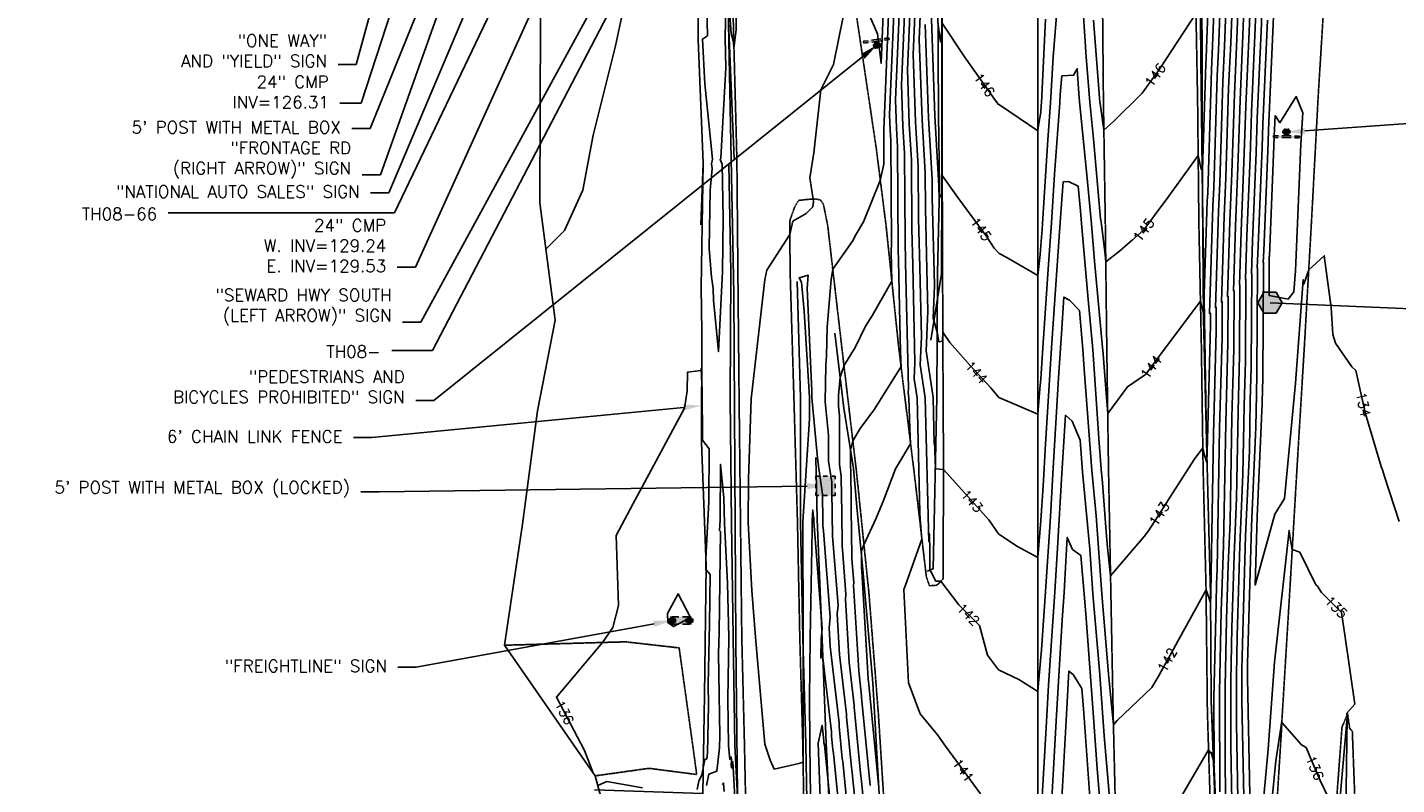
# Model space of a CAD drawing. Header units: feet. Extents: x 351431 to 355879, y 310968 to 329728.
# Tile 112 of 254: x 352992 to 353553, y 320801 to 321111. Entities that reach past the tile are written whole.
import ezdxf

# ---------------------------------------------------------------- set-up
doc = ezdxf.new("R2010")
doc.units = ezdxf.units.FT
doc.header["$MEASUREMENT"] = 0
doc.linetypes.add('D25', pattern=[0.375, 0.25, -0.125])
for name, color, linetype in [('ELIF', 153, 'LINKFENCE'), ('ELIG', 41, 'Continuous'), ('ELTCH-EG1', 253, 'Continuous'), ('ELTCN-EG1', 251, 'Continuous'), ('ELTNB-EG1', 55, 'Continuous'), ('ELTT', 3, 'Continuous'), ('ELUTU', 153, 'UT'), ('ELYSP', 1, 'D25'), ('ELYSS', 2, 'Continuous'), ('ESFS', 153, 'Continuous'), ('ESGH', 1, 'Continuous'), ('ESIS', 5, 'Continuous'), ('ESMask', 155, 'Continuous'), ('ESUE', 2, 'Continuous'), ('ETFS', 6, 'Continuous'), ('ETGH', 4, 'Continuous'), ('ETIF', 4, 'Continuous'), ('ETIS', 2, 'Continuous'), ('ETTC', 252, 'Continuous'), ('ETUD', 4, 'Continuous'), ('ETUE', 2, 'Continuous')]:
    doc.layers.add(name, color=color, linetype=linetype)
doc.styles.add('ANNO-TOPO', font='simplex.shx')
doc.styles.add('L80', font='simplex', dxfattribs={"height": 4})
doc.styles.add('ROMANSM', font='romansm.shx')
doc.linetypes.add('LINKFENCE', pattern='A,0.25,-0.08,0.25,-0.08,["X",ROMANSM,S=0.08,R=0,X=-0.004,Y=-0.04],-0.12', length=0.78)
doc.linetypes.add('UT', pattern='A,0.25,-0.07,0.07,-0.07,0.07,-0.07,0.25,-0.08,["UT",ROMANSM,S=0.08,R=0,X=-0.04,Y=-0.04],-0.15', length=1.08)

# ---------------------------------------------------------------- blocks, each defined once
blk = doc.blocks.new('ESUFJBOX1')
for points in [[(-0.079, 0.054), (-0.079, 0.079), (-0.054, 0.079)], [(-0.079, -0.018), (-0.079, 0.018)], [(-0.018, 0.079), (0.018, 0.079)], [(0.054, 0.079), (0.079, 0.079), (0.079, 0.054)], [(0.079, 0.018), (0.079, -0.018)], [(-0.079, -0.079), (-0.079, -0.054)], [(-0.054, -0.079), (-0.079, -0.079)], [(0.018, -0.079), (-0.018, -0.079)], [(0.079, -0.054), (0.079, -0.079), (0.054, -0.079)]]:
    blk.add_lwpolyline(points)
at = {"layer": 'ESMask'}
blk.add_solid([(-0.079, -0.079), (-0.079, 0.079), (0.079, -0.079), (0.079, 0.079)], dxfattribs=at)
blk = doc.blocks.new('ESIPUBSIGN')
at = {"layer": 'ESMask'}
h = blk.add_hatch(color=256, dxfattribs=at)
edge = h.paths.add_edge_path()
edge.add_arc((0, 0), 0.03, 90, 450)
for p, q in [((-0.03, 0.105), (-0.045, 0.105)), ((-0.045, 0.105), (-0.045, 0.066)), ((-0.045, 0.038), (-0.045, -0.039)), ((-0.03, 0.105), (-0.03, 0.066)), ((-0.03, 0.038), (-0.03, -0.039)), ((-0.045, -0.067), (-0.045, -0.106)), ((-0.03, -0.106), (-0.045, -0.106)), ((-0.03, -0.067), (-0.03, -0.106))]:
    blk.add_line(p, q)
for start, end in [(144.2314, 216.3563), (17.9702, 107.0495), (253.5383, 340.7883)]:
    blk.add_arc((0, 0), 0.03, start, end)
blk.add_solid([(-0.045, -0.106), (-0.03, -0.106), (-0.045, 0.105), (-0.03, 0.105)], dxfattribs=at)
blk = doc.blocks.new('ESIPVTSIGN')
for p, q in [((0.057, 0.029), (0, 0.029)), ((0.143, 0.029), (0.086, 0.029)), ((0, -0.029), (0.057, -0.029)), ((0.086, -0.029), (0.143, -0.029))]:
    blk.add_line(p, q)
for centre, start, end in [((0, 0), 145.0682, 214.9318), ((0, 0), 55.0682, 124.9318), ((0, 0), 325.0682, 34.9318), ((0.143, 0), 145.0682, 214.9318), ((0.143, 0), 55.0682, 124.9318), ((0.143, 0), 325.0682, 34.9318), ((0, 0), 235.0682, 304.9318), ((0.143, 0), 235.0682, 304.9318)]:
    blk.add_arc(centre, 0.0286, start, end)
at = {"layer": 'ESMask', "const_width": 0.0286}
for points in [[(0.005, -0.013, 0.998377), (-0.005, 0.013, 1.001626), (0.005, -0.013, -0.622608)], [(0.148, -0.013, 0.998377), (0.138, 0.013, 1.001626), (0.148, -0.013, -0.622608)]]:
    blk.add_lwpolyline(points, format="xyb", dxfattribs=at)
at = {"layer": 'ESMask'}
blk.add_solid([(0, 0.029), (0.143, 0.029), (0, -0.029), (0.143, -0.029)], dxfattribs=at)
blk = doc.blocks.new('TH')
blk.add_hatch(color=256).paths.add_polyline_path([(-0.05, 0.087), (0.05, 0.087), (0.1, 0), (0.05, -0.087), (-0.05, -0.087), (-0.1, 0)])
for p, q in [((-0.1, 0), (-0.05, 0.087)), ((-0.05, -0.087), (-0.1, 0)), ((-0.05, 0.087), (0.05, 0.087)), ((0.05, 0.087), (0.1, 0)), ((0.1, 0), (0.05, -0.087)), ((0.05, -0.087), (-0.05, -0.087))]:
    blk.add_line(p, q)

msp = doc.modelspace()

# ---------------------------------------------------------------- linework, layer by layer
at = {"layer": 'ELIF', "flags": 128}
for points in [[(353186.32, 321237.28), (353215.58, 321237.15), (353253.77, 321235.76), (353264.9, 321206.06), (353266.82, 321156.45), (353266.91, 321106.02), (353269.03, 321055.4), (353268.1, 321004.57), (353268.4, 320986.21), (353268.32, 320940.98), (353270.23, 320890.29), (353269.51, 320837.41), (353268.85, 320797.05), (353224.43, 320798.61)], [(353315.09, 320934.77), (353315.7, 320909.49), (353317.77, 320860.14), (353319.33, 320817.76), (353322.18, 320763.28), (353321.83, 320719.61), (353324.83, 320667.67), (353326.47, 320619.95), (353327.55, 320575.46), (353328.48, 320530.59), (353329.1, 320481.15), (353331.46, 320435.06), (353332.48, 320404.2)]]:
    msp.add_lwpolyline(points, dxfattribs=at)
at = {"layer": 'ELIG', "flags": 128}
for points in [[(353362.31, 320982.87), (353366.62, 321010.04), (353366.76, 321045.95), (353366.74, 321074.64), (353366.79, 321125.09), (353366.73, 321178.97), (353366.51, 321231.24), (353366.23, 321270.01), (353366.25, 321292.24), (353365.82, 321334.74), (353365.37, 321368.07), (353365.3, 321386.96), (353365, 321431.14), (353364.9, 321471.17), (353365.72, 321518.98), (353366.26, 321551.25), (353366.56, 321596.82)], [(353469.94, 321597.43), (353470.75, 321547.52), (353471.34, 321497.27), (353471.6, 321447.33), (353471.71, 321397.39), (353471.81, 321347.25), (353471.92, 321297.41), (353471.94, 321247.28), (353472.14, 321197.16), (353472.45, 321147.38), (353472.9, 321097.5), (353473.64, 321041.43), (353474.4, 320991.55), (353475.2, 320941.55), (353476.86, 320878.74), (353477.2, 320835.1), (353478.77, 320791.47), (353480.91, 320757.7)]]:
    msp.add_lwpolyline(points, dxfattribs=at)
at = {"layer": 'ELTCH-EG1', "flags": 128}
for points, elevation in [([(353282.59, 321120), (353282.56, 321110.1), (353281.6, 321102.31), (353281.42, 321104.85), (353280.49, 321108.45), (353278.58, 321134.44), (353277.98, 321106.71), (353278.27, 321094.44), (353276.17, 321057.43), (353275.92, 321056.77), (353276.76, 321054.95), (353277.14, 321032.98), (353276.89, 321010.79), (353275.2, 320978.12), (353273.16, 320999.24), (353273.02, 321004.04), (353272.6, 321007.8), (353272.42, 321008.62), (353271.46, 321020.34), (353271.84, 321044.29), (353272.66, 321053.15), (353272.41, 321055.06), (353272.87, 321056.92), (353269.69, 321087.82), (353268.69, 321106.2), (353270.78, 321107.57), (353270.06, 321136.63)], 135), ([(353480.66, 320797.82), (353480.6, 320838.54), (353481.31, 320871.78), (353481.74, 320886.86), (353482.27, 320898.64), (353483.14, 320948.92), (353484, 320981.64), (353484.1, 321000.84), (353483.8, 321000.76), (353484.82, 321031.6), (353485.64, 321051.44), (353486.66, 321083.66), (353487.67, 321106.22), (353488.63, 321131.65)], 140), ([(353351.85, 321125.98), (353350.23, 321087.49), (353350.83, 321070.53), (353351.48, 321059.33), (353351.71, 321024.12), (353351.96, 321014.54), (353353.06, 320963.09), (353352.99, 320961.3), (353353.3, 320959.19), (353353.62, 320946.49), (353353.78, 320943.67), (353354, 320940.32), (353347.78, 320930.05), (353342.84, 320917.14), (353339.87, 320909.87), (353334.87, 320899.02), (353333.93, 320896.56), (353333.8, 320895.33), (353333.88, 320889.53), (353333.88, 320889.45), (353333.98, 320888.26), (353333.96, 320888.11), (353336.62, 320844.03), (353337.03, 320840.54), (353337.03, 320840.39), (353340.99, 320799.38)], 140), ([(353235.96, 321116.75), (353233.03, 321103.43), (353223.88, 321066.74), (353219.7, 321044.25), (353212.16, 321027.76), (353204.51, 321020.13)], 135), ([(353493.05, 320796.45), (353492.07, 320844.49), (353492.06, 320850.17), (353492.16, 320854.8), (353493.66, 320906.66), (353495.47, 320947.17), (353495.7, 320960.59), (353495.93, 320969.32), (353496.16, 321012.4), (353496.07, 321012.38), (353496.37, 321021.43), (353498.04, 321061.78), (353498.34, 321071.35), (353500.25, 321113.91)], 135), ([(353270.38, 320800.4), (353271.27, 320805), (353274.56, 320806.18), (353275.73, 320815.84), (353275.84, 320820.76), (353275.27, 320854.45), (353275.49, 320863.02), (353276.02, 320904.47), (353275.7, 320904.84), (353275.92, 320909.03), (353276.13, 320931.92), (353277.46, 320918.38), (353277.66, 320907.73), (353278.99, 320883.3), (353279.56, 320861.05), (353279.09, 320835.93), (353279.37, 320816.71), (353279.88, 320811.04), (353280.49, 320812.08), (353280.59, 320811), (353280.48, 320808.44), (353280.63, 320807.55), (353280.91, 320808.91), (353281.13, 320810.18), (353283.58, 320765.39)], 135), ([(353313.04, 320784.87), (353312.75, 320817.45), (353312.61, 320836.1), (353312.8, 320860.74), (353313.64, 320904.99), (353313.63, 320908.82), (353313.91, 320913.24), (353314.08, 320911.34), (353314.29, 320909.75), (353314.29, 320908.98), (353314.32, 320908.51), (353317.78, 320864.63), (353317.32, 320860.25), (353317.21, 320852.47), (353317.77, 320855.04), (353321.57, 320822.34), (353321.56, 320820.61), (353322.09, 320815.11), (353322.41, 320813.63), (353326.64, 320771.17)], 135), ([(353411.06, 320780.09), (353412.6, 320807.15), (353413.8, 320829.15), (353416.14, 320868.2), (353416.89, 320879.48), (353417.24, 320884.78), (353418.21, 320902), (353420.3, 320897.1), (353423.73, 320894.64), (353424.75, 320883.52), (353425.09, 320878.77), (353425.77, 320870.64), (353428.78, 320830.24)], 140), ([(353428.78, 320830.24), (353430.44, 320807.16), (353432.8, 320779.72)], 140)]:
    msp.add_lwpolyline(points, dxfattribs=dict(at, elevation=elevation))
at = {"layer": 'ELTCN-EG1', "flags": 128}
for points, elevation in [([(353485.69, 320793.87), (353485.22, 320816.49), (353485.18, 320843.19), (353485.65, 320864.99), (353486.51, 320894.78), (353487.55, 320918.05), (353488.16, 320953.59), (353488.77, 320976.71), (353488.92, 321005.46), (353488.71, 321005.41), (353489.44, 321027.53), (353490.6, 321055.58), (353491.33, 321078.73), (353492.7, 321109.3), (353493.36, 321126.88), (353493.14, 321159.76), (353493.54, 321178.13), (353496.94, 321207.33), (353496.83, 321207.34), (353500.12, 321232.33), (353500.7, 321243.26), (353500.62, 321243.28)], 138), ([(353488.14, 320794.73), (353487.5, 320825.82), (353487.47, 320845.52), (353487.82, 320861.59), (353488.9, 320898.74), (353490.19, 320927.76), (353490.68, 320955.92), (353491.16, 320974.25), (353491.33, 321007.78), (353491.16, 321007.73), (353491.75, 321025.5), (353493.08, 321057.65), (353493.67, 321076.27), (353495.22, 321110.83), (353495.73, 321124.49), (353495.48, 321161.23), (353495.81, 321176.12), (353499.56, 321208.4), (353499.48, 321208.41), (353503.12, 321236.05), (353503.48, 321242.87), (353503.43, 321242.88)], 137), ([(353490.6, 320795.59), (353489.78, 320835.16), (353489.76, 320847.84), (353489.99, 320858.2), (353491.28, 320902.7), (353492.83, 320937.46), (353493.19, 320958.25), (353493.54, 320971.78), (353493.75, 321010.09), (353493.62, 321010.05), (353494.06, 321023.47), (353495.56, 321059.72), (353496, 321073.81), (353497.73, 321112.37), (353498.1, 321122.1), (353497.82, 321162.71), (353498.07, 321174.1), (353502.19, 321209.48), (353502.12, 321209.49), (353506.11, 321239.77), (353506.26, 321242.48), (353506.24, 321242.49)], 136), ([(353345.36, 321126.32), (353342.95, 321068.99), (353342.98, 321067.98), (353343.02, 321067.31), (353343.06, 321060.56), (353342.98, 321054.86), (353341.58, 321048.28), (353334.75, 321031.23), (353331.62, 321026.23), (353330.18, 321023.32), (353322.08, 321011.93), (353321.47, 321007.71), (353319.74, 320988.14), (353319.56, 320976.33), (353319.25, 320972.51), (353318.97, 320957.55), (353320.28, 320943.86), (353320.29, 320933.25), (353321.68, 320924.7), (353321.71, 320921.36), (353321.9, 320911.44), (353322.02, 320902.55), (353322.15, 320900.89), (353324.26, 320874.08), (353323.91, 320870.74), (353324.91, 320854.04), (353327.75, 320829.62), (353327.75, 320828.52), (353329.75, 320807.74), (353329.94, 320806.86), (353332.47, 320781.48)], 137), ([(353347.52, 321126.2), (353345.38, 321075.16), (353345.6, 321068.83), (353345.84, 321064.65), (353346.11, 321022.38), (353346.06, 321018.97), (353346.29, 321007), (353338.37, 320993.04), (353335.56, 320988.55), (353331.26, 320979.81), (353326.69, 320972.28), (353326.59, 320971.86), (353326.14, 320970.59), (353325.1, 320967.72), (353324.49, 320960.09), (353324.41, 320955.74), (353324.79, 320951.76), (353324.82, 320931.92), (353325.6, 320927.12), (353325.66, 320918.73), (353325.78, 320912.65), (353325.97, 320898.21), (353326.06, 320897.08), (353327.5, 320878.81), (353327.26, 320876.53), (353328.82, 320850.7), (353330.84, 320833.26), (353330.84, 320832.48), (353333.58, 320804.06), (353333.71, 320803.47), (353335.39, 320786.64)], 138), ([(353349.69, 321126.09), (353347.81, 321081.32), (353348.21, 321069.68), (353348.66, 321061.99), (353348.93, 321019.85), (353349.04, 321015.48), (353349.72, 320983.65), (353349.94, 320974.05), (353350.07, 320972.09), (353347.34, 320967.6), (353339.21, 320954.58), (353333.34, 320946.57), (353330.31, 320941.58), (353329.73, 320939.33), (353329.33, 320938.2), (353329.34, 320930.59), (353329.51, 320929.54), (353329.61, 320916.09), (353329.65, 320913.86), (353329.93, 320893.87), (353329.97, 320893.26), (353330.74, 320883.53), (353330.61, 320882.32), (353332.72, 320847.37), (353333.93, 320836.9), (353333.93, 320836.43), (353337.41, 320800.37)], 139), ([(353343.19, 321126.43), (353341.92, 321096.3), (353340.44, 321108.39), (353333.03, 321125.46)], 136), ([(353483.23, 320793.01), (353482.94, 320807.16), (353482.89, 320840.87), (353483.48, 320868.39), (353484.13, 320890.82), (353484.91, 320908.34), (353485.65, 320951.25), (353486.38, 320979.18), (353486.51, 321003.15), (353486.26, 321003.08), (353487.13, 321029.56), (353488.12, 321053.51), (353488.99, 321081.2), (353490.18, 321107.76), (353491, 321129.26)], 139), ([(353326.49, 321115.98), (353322.35, 321095.73), (353317.17, 321085.38), (353314.39, 321059.59), (353312.71, 321049.26), (353314.06, 321040.6), (353314.2, 321039.71), (353313.94, 321037.42), (353311.18, 321034.71), (353305.74, 321031.55), (353304.53, 321026.12), (353295.03, 321011.48), (353294.24, 321007.7), (353288.68, 320958.8), (353287.56, 320925.8), (353287.49, 320908.11), (353288.89, 320880.21), (353290.49, 320861.07), (353292.07, 320842.24), (353294.22, 320817.33), (353296.5, 320810.73), (353298.07, 320807.07), (353308.21, 320809.36), (353309.93, 320809.93), (353309.98, 320817.18), (353309.99, 320857.18), (353309.96, 320859.99), (353309.97, 320860.7), (353309.99, 320861.99), (353309.79, 320908.38), (353312.5, 320950.62), (353312.59, 320959.39), (353310.35, 320994.76), (353309.26, 321006.55), (353308.27, 321008.42), (353312.05, 321009.38), (353311.6, 321004.02), (353313.51, 320962.1), (353313.54, 320960.21), (353313.53, 320959.36), (353315.76, 320935.96), (353315.77, 320934.57), (353316.31, 320931.2), (353317.88, 320919.72), (353317.87, 320918.18), (353318.02, 320910.22), (353318.07, 320906.89), (353318.24, 320904.7), (353321.02, 320869.36), (353320.55, 320864.95), (353321.01, 320857.37), (353324.66, 320825.98), (353324.65, 320824.57), (353325.92, 320811.43), (353326.17, 320810.24), (353329.56, 320776.33)], 136), ([(353407.33, 321076.2), (353407.51, 321079.05), (353407.59, 321080.04), (353409.33, 321114.37)], 146), ([(353503.39, 321074.89), (353505.32, 321071.91), (353511.99, 321082.64), (353514.77, 321075.9), (353513.93, 321063.09), (353511.89, 321014.49), (353511.7, 321011.29), (353511.01, 321002.62), (353508.69, 320999.66), (353500.9, 321001.09), (353500.98, 321017.02), (353500.98, 321017.02), (353500.99, 321017.37), (353502.99, 321065.92), (353503.01, 321066.42), (353503.39, 321074.89)], 133), ([(353474.27, 320991.54), (353474.42, 320990.39), (353474.45, 320991.5), (353474.45, 320991.59), (353474.27, 320991.54)], 144), ([(353407.91, 320795.87), (353409.38, 320821.73), (353409.77, 320828.87), (353410.53, 320841.53), (353413.08, 320879.65), (353414.25, 320897.58), (353415.98, 320928.24), (353417.4, 320952.08), (353420.17, 320949.62), (353423.49, 320941.85), (353424.48, 320928.85), (353427.37, 320897.15), (353428.71, 320878.83), (353431.33, 320847.47), (353432.6, 320830.42)], 141), ([(353254.33, 320870.85), (353254.45, 320867.16), (353256.88, 320865.44), (353263.77, 320869.24), (353258.68, 320878.95), (353254.33, 320870.85)], 137), ([(353415.82, 320792.56), (353417.82, 320829.44), (353418.89, 320847.26), (353420.67, 320845.77), (353424.2, 320840.12), (353424.95, 320830.05)], 139), ([(353424.95, 320830.05), (353427.58, 320793.63)], 139), ([(353432.6, 320830.42), (353433.3, 320820.69), (353436.83, 320779.6)], 141), ([(353317.81, 320772.72), (353316.16, 320817.77), (353317.74, 320825.03), (353318.48, 320818.7), (353318.47, 320817.8), (353318.64, 320817.02), (353323.73, 320766.02)], 134), ([(353225.83, 320800.39), (353229.51, 320801.98), (353244.07, 320799.41)], 136), ([(353276.86, 320800.67), (353277.26, 320801.35), (353277.6, 320797.85)], 134)]:
    msp.add_lwpolyline(points, dxfattribs=dict(at, elevation=elevation))
at = {"layer": 'ELTT', "flags": 128}
for points in [[(353186.32, 321237.28), (353215.72, 321239.56), (353253.12, 321239.63), (353264.9, 321206.06), (353266.82, 321156.45), (353266.91, 321106.02), (353269.03, 321055.4), (353268.03, 321030.1)], [(353268.4, 320986.21), (353268.32, 320940.98), (353270.23, 320890.29), (353269.51, 320837.41), (353268.85, 320797.05)]]:
    msp.add_lwpolyline(points, dxfattribs=at)
at = {"layer": 'ELUTU', "flags": 128}
msp.add_lwpolyline([(352889.15, 324947.6), (352878.75, 324932.24), (352877.32, 324911.98), (352885.36, 324863.78), (352897.52, 324811.71), (352915.44, 324730.71), (352925.17, 324676.25), (352943.22, 324561.59), (352961.67, 324436.3), (352965.64, 324385.94), (352961.43, 324365.18), (352966.7, 324314.53), (352970.55, 324283.81), (353004.14, 324135.66), (353032.68, 323962.48), (353069.64, 323744.04), (353074.05, 323703.89), (353092.23, 323609.76), (353115.05, 323465.3), (353132.01, 323339.25), (353160.03, 323197.98), (353177.98, 323046.1), (353186.63, 322985.98), (353196.49, 322940.38), (353214.97, 322837.71), (353238.13, 322636.08), (353246.3, 322501.37), (353261.93, 322372.8), (353268.94, 322323.5), (353268.01, 322240.28), (353260.78, 322151.44), (353250.33, 322052.46), (353240.43, 322003.38), (353238.13, 321995.02), (353234.25, 321985.81), (353226.34, 321980.02), (353205.82, 321930.21), (353185.2, 321878.62), (353164.6, 321822.32), (353152.68, 321784.92), (353150.21, 321773.73), (353151.37, 321754.74), (353152.17, 321732.48), (353147.39, 321694.92), (353148, 321676.48), (353153.73, 321581.85), (353159.04, 321553.16), (353171.21, 321514.47), (353210.7, 321410.63), (353239.57, 321314.47), (353271.27, 321230.86), (353278.83, 321140.25), (353281.61, 321001.73), (353282.4, 320859.24), (353283.08, 320796.83), (353279.85, 320790.34), (353275.88, 320789.61)], dxfattribs=at)
at = {"layer": 'ELYSP', "flags": 128}
for points in [[(353506.07, 320824.63), (353503.46, 320782.93), (353500.33, 320734.19), (353496.72, 320684.2), (353492.59, 320634.9), (353491.44, 320617.73), (353490.07, 320613.94), (353488.23, 320610.83), (353485.39, 320609.95), (353482.76, 320611.04), (353479.98, 320615.57), (353479.45, 320631.47), (353477.93, 320681.47), (353476.75, 320731.4), (353477.14, 320781.23), (353475.6, 320830.9), (353475.05, 320881.16), (353473.84, 320931.06), (353473.13, 320980.79), (353472.12, 321030.46), (353471.6, 321080.76), (353470.75, 321126.76), (353470.2, 321176.51), (353470.34, 321226.57), (353470.3, 321276.6), (353470.42, 321326.93), (353470.07, 321376.61), (353469.79, 321426.34), (353469.66, 321476.68), (353469.55, 321526.41), (353468.6, 321576.43), (353468.52, 321598.95), (353468.45, 321626.72), (353468.27, 321676.53), (353467.81, 321726.47), (353467.54, 321776.88), (353468.44, 321826.58), (353468.46, 321876.42), (353468.45, 321926.8), (353468.74, 321976.5), (353468.89, 322026.7), (353468.61, 322076.57), (353468.69, 322126.86), (353468.12, 322177.91), (353468.07, 322228.83), (353467.13, 322279.49), (353466.13, 322329.72), (353465.57, 322380.46), (353467.33, 322399.86), (353463.16, 322430.33), (353462.19, 322452.44), (353464.18, 322454.33), (353466.4, 322453.41), (353467.86, 322451.3), (353470.73, 322430.56), (353475.53, 322389.79), (353477.12, 322380.89), (353485.47, 322330.41), (353494.99, 322279.71), (353505.44, 322229.24), (353517.18, 322177.56), (353527.93, 322131.21), (353539.12, 322084.25), (353549.65, 322038.19), (353561.08, 321984.22), (353570.67, 321936.62), (353581.84, 321888.51), (353593.53, 321842.65), (353597.88, 321829.06), (353598.93, 321829.77), (353603.67, 321819.8), (353618.98, 321779.46), (353621.27, 321773.51), (353622.41, 321770.79), (353624.6, 321765.24), (353631, 321749.5, -0.81762), (353626.57, 321744.87, 0.225016), (353562.44, 321740.06), (353561.32, 321739.48), (353560.13, 321738.79), (353557.94, 321737.38), (353556.65, 321736.5), (353556.41, 321736.35, -0.055037), (353506.64, 321712.25), (353482.87, 321705.1, -0.057493), (353426.83, 321698.34), (353376.72, 321698.15), (353350.13, 321698.02, -0.107748), (353307.72, 321705.54), (353305.8, 321706.34), (353303.72, 321707.3), (353301.68, 321708.28), (353297.59, 321710.38), (353256.32, 321733.62, 0.086105), (353224.98, 321746.78), (353215.34, 321749.34, -0.76876), (353213.59, 321755.37), (353217.2, 321759.92), (353222.34, 321767.76), (353224.39, 321770.95), (353227.2, 321775.44), (353227.7, 321776.28), (353228.54, 321777.87), (353229.93, 321780.77), (353230.31, 321781.64), (353231.05, 321783.56), (353232.42, 321786.94), (353233.04, 321788.67), (353233.18, 321789.15), (353233.97, 321791.88), (353235.59, 321797.86), (353237.15, 321803.91), (353246.82, 321852.63), (353256.31, 321901.06), (353264.08, 321941.01), (353267.01, 321950.8), (353268.3, 321950.28), (353268.82, 321949.99), (353274.47, 321986.46), (353284.88, 322036.97), (353296.01, 322088.82), (353306.5, 322140.61), (353315.06, 322190.84), (353321.92, 322241.88), (353326.28, 322296.1), (353328.87, 322347.75), (353330.09, 322390.37), (353330.34, 322462.82), (353329.91, 322524.55), (353328.65, 322562.41), (353329.67, 322567.85), (353332.43, 322571.37), (353335.15, 322572.35), (353339.03, 322571.06), (353342.59, 322568.32), (353346.33, 322523.2), (353348.78, 322473.96), (353353.15, 322424.64), (353356.11, 322374.67), (353358.7, 322325.49), (353360.94, 322276.17), (353362.5, 322225.99), (353363.61, 322176.73), (353364.65, 322127.05), (353365.16, 322078.18), (353365.95, 322028.24), (353365.04, 321978.64), (353365.03, 321929.34), (353365.16, 321879.64), (353365.54, 321825.59), (353367.07, 321776.1), (353367.15, 321725.83), (353367.22, 321676.06), (353367.41, 321626.24), (353367.34, 321576.47), (353366.92, 321526.51), (353366.08, 321476.15), (353365.92, 321426.76), (353366.14, 321376.02), (353366.62, 321326.46), (353366.55, 321276.13), (353366.95, 321225.84), (353366.97, 321176.2), (353366.94, 321125.87), (353366.88, 321076.23), (353367.03, 321026.23), (353367.23, 320975.65), (353367.48, 320929.85), (353367.29, 320884.96), (353364.76, 320882.42), (353361.73, 320882.17), (353360.44, 320885.86), (353355.3, 320929.84), (353349.12, 320979.72), (353343.95, 321029.62), (353339.92, 321061.4), (353331.62, 321117.06), (353322.97, 321169.11), (353312.96, 321219.73), (353301.05, 321272.58), (353289.15, 321323.44), (353274.08, 321374.63), (353256.71, 321422.68), (353238.85, 321469.1), (353220.66, 321519.3), (353216.16, 321526.6, -0.085093), (353210.74, 321536.42), (353198.56, 321569.49), (353198.18, 321570.56), (353196.06, 321575.58), (353194.93, 321578.26), (353192.68, 321583.25), (353192.35, 321583.87), (353181.13, 321603.22), (353180.63, 321604.37, -0.788542), (353185.33, 321608.86), (353186.17, 321608.68), (353197.23, 321606.24), (353207.96, 321603.97), (353208.94, 321603.77), (353209.85, 321603.64), (353210.32, 321603.62), (353211.07, 321603.66), (353220.23, 321604.62), (353223.1, 321604.99), (353226.03, 321605.46), (353227.54, 321605.75), (353229.09, 321606.08), (353230.71, 321606.45), (353231.75, 321606.73), (353232.74, 321607.02), (353233.68, 321607.34), (353235.47, 321608.03), (353237.19, 321608.79), (353240.69, 321610.46), (353242.61, 321611.34), (353243.64, 321611.83), (353245.84, 321612.97), (353248.03, 321614.19), (353258.79, 321620.96, -0.075575), (353319.38, 321646.59), (353344.98, 321652.13, -0.021543), (353378.57, 321655.14), (353385.61, 321655.28), (353424.79, 321655.26), (353466.24, 321655.6), (353474.26, 321655.59), (353477.62, 321655.42), (353479.27, 321655.29), (353480.93, 321655.11), (353482.44, 321654.88), (353486.36, 321654.11), (353488.78, 321653.59), (353491.14, 321653.04), (353493.5, 321652.45), (353495.94, 321651.79), (353498.55, 321651.04), (353500.97, 321650.3), (353502.45, 321649.79), (353503.88, 321649.26), (353505.31, 321648.68), (353506.78, 321648.03), (353508.33, 321647.3), (353509.83, 321646.56), (353513.09, 321644.87), (353516.46, 321643.06), (353522.24, 321639.84), (353524.72, 321638.42), (353557.73, 321617.72, 0.125973), (353589.54, 321606.37), (353590.74, 321606.15, -0.61117), (353594.14, 321598.29), (353583.39, 321580.29), (353580.64, 321575.1), (353580.1, 321574.02), (353579.32, 321572.33), (353577.96, 321569.33), (353577.26, 321567.63), (353576.92, 321566.68), (353575.82, 321563.48), (353574.52, 321559.54), (353573.92, 321557.57), (353573.34, 321555.5), (353572.77, 321553.27), (353572.5, 321552.11), (353571.98, 321549.55), (353571.5, 321546.87), (353570.76, 321542.2), (353570.47, 321540.19), (353569.57, 321532.63), (353564, 321484.74), (353558.21, 321435.29), (353555.42, 321411.56), (353552.45, 321401.62), (353551.17, 321402.26), (353550.58, 321402.5), (353548.63, 321384.55), (353543.21, 321334.67), (353537.78, 321284.94), (353532.06, 321233.97), (353527.37, 321182.77), (353524.09, 321132.73), (353520.99, 321082.39), (353518.21, 321030.45), (353515.38, 320980.99), (353512.3, 320929.94), (353509.4, 320880.56), (353506.02, 320824.87)], [(353225.97, 320375), (353233.33, 320369.44), (353240.43, 320364.53), (353248.8, 320365), (353266.3, 320367.72), (353278.3, 320370.61), (353282.64, 320372.96), (353291.49, 320378.76), (353295.33, 320384.45), (353293.9, 320434.98), (353292.49, 320481.98), (353291.47, 320529.58), (353290.27, 320575.17), (353289.03, 320620.03), (353288.16, 320667.83), (353287.66, 320717.45), (353287.01, 320763.69), (353285.91, 320817.04), (353284.81, 320860.99), (353284.28, 320908.08), (353283.71, 320958.88), (353283.21, 321010.47), (353282.8, 321056.89), (353281.4, 321110.14), (353280.23, 321162.26), (353276.46, 321213.84), (353270.16, 321266), (353265.24, 321299.81), (353260.22, 321315.76), (353245.08, 321364.67), (353228.32, 321412.51), (353209.61, 321457.5), (353206.58, 321462.89), (353207.22, 321463.12), (353208.39, 321462.95, 0.103227), (353206.49, 321474.47), (353192.63, 321508.25), (353173.63, 321554.51), (353173.04, 321555.98), (353170.44, 321561.81), (353169.16, 321564.47), (353167.38, 321568.23), (353166.93, 321569.05), (353166.42, 321569.9), (353161.79, 321577.35), (353160.04, 321580.11), (353158.2, 321582.83), (353157.21, 321584.2), (353156.17, 321585.59), (353155.06, 321587), (353153.87, 321588.45), (353152.61, 321589.92), (353151.37, 321591.31), (353150.15, 321592.63), (353148.93, 321593.89), (353147.72, 321595.11), (353145.28, 321597.45), (353142.74, 321599.74), (353140.04, 321602.06), (353137.13, 321604.51), (353136.13, 321605.34), (353134.19, 321606.87), (353132.32, 321608.26), (353130.44, 321609.55), (353128.5, 321610.78), (353126.44, 321611.99), (353124.2, 321613.22), (353122.45, 321614.13), (353119.12, 321615.79), (353115.93, 321617.27), (353112.78, 321618.64), (353102.69, 321622.86), (353101.37, 321623.38), (353100.54, 321623.66), (353097.13, 321624.71), (353096.01, 321625.07), (353094.25, 321625.59), (353089.77, 321626.75), (353088.35, 321627.15), (353085.41, 321627.87), (353081.83, 321628.79), (353080.04, 321629.19), (353078.16, 321629.55), (353076.14, 321629.84), (353072.81, 321630.22), (353066.53, 321630.89), (353060.59, 321631.46), (353054.78, 321631.96), (353048.92, 321632.41), (353042.81, 321632.83), (353036.27, 321633.24), (353035.82, 321633.26), (353034.96, 321633.25), (353034.14, 321633.18), (353033.35, 321633.08), (353030.85, 321632.61), (353028.71, 321632.19), (353027.13, 321631.79), (353025.44, 321631.28), (353023.1, 321630.45), (353021.38, 321629.74), (353019.55, 321628.91), (353018.48, 321628.36), (353017.72, 321627.88), (353016.92, 321627.32), (353014.91, 321625.81), (353011.82, 321623.38), (353011.59, 321623.24), (353011.29, 321623.1), (353011.03, 321622.92), (353010.92, 321622.78), (353010.03, 321621.45), (353008.29, 321618.97), (353006.6, 321616.63), (353005, 321614.33), (353004.23, 321613.16), (353003.49, 321611.96), (353002.78, 321610.71), (353002.1, 321609.4), (353001.45, 321608.01), (353000.85, 321606.54), (353000.35, 321605.09), (352999.92, 321603.5), (352999.55, 321601.83), (352999.23, 321600.1), (352998.96, 321598.37), (352998.74, 321596.68), (352998.56, 321595.07), (352998.31, 321592.28), (352998.15, 321589.63), (352998.07, 321571.56), (352998.98, 321566.52), (352998.73, 321561.81), (352997.41, 321543.93), (353000.58, 321539.27), (353011.33, 321540.33), (353012.05, 321542.26), (353011.42, 321566.09), (353014.48, 321585.23), (353019.4, 321599), (353024.09, 321607.66), (353034.82, 321608.4), (353064.89, 321603.35), (353088.9, 321599.75), (353110, 321589.21), (353119.33, 321566.97), (353122.22, 321559.9), (353136.38, 321522.34), (353154.93, 321477.42), (353173.01, 321432.51), (353191.59, 321383.95), (353194.43, 321381.79), (353204.82, 321383.92), (353221.76, 321337.11), (353238.08, 321289.93), (353250.28, 321259.67), (353253.12, 321245.55), (353229.8, 321244.19), (353184.16, 321244.83), (353136.79, 321246.57)]]:
    msp.add_lwpolyline(points, format="xyb", dxfattribs=at)
for points in [[(353417.92, 321550.15), (353416.15, 321545.24), (353414.25, 321535.71), (353409.86, 321520.1), (353406.03, 321490.35), (353405.9, 321475.54), (353406.14, 321426.33), (353405.78, 321376.38), (353405.66, 321325.93), (353405.79, 321276.34), (353405.96, 321226.93), (353406, 321176.32), (353406.13, 321125.48), (353406.14, 321079.98), (353406.09, 321030.62), (353406.09, 320980.03), (353406.19, 320927.66), (353406.07, 320879.9), (353406.11, 320828.82), (353406.15, 320780.2), (353406.47, 320727.87), (353406.92, 320679.83), (353407.63, 320629.39), (353408.54, 320579.97), (353409.95, 320528.74), (353411.13, 320479.93), (353412.73, 320429.1), (353414.43, 320379.83), (353416.04, 320328.7), (353418.08, 320279.83), (353419.97, 320230.49)], [(353417.92, 321550.15), (353419.81, 321545.95), (353425.16, 321535.19), (353430.9, 321520.29), (353430.94, 321520.41), (353430.85, 321491.87), (353430.88, 321474.37), (353430.98, 321426.35), (353431.3, 321375.54), (353431.62, 321326.3), (353431.76, 321277.22), (353432.08, 321226.4), (353432.29, 321176.22), (353432.58, 321126.47), (353433.01, 321080.17), (353433.78, 321030.48), (353434.39, 320978.91), (353435.08, 320930.48), (353436.06, 320878.82), (353436.98, 320830.5), (353438.19, 320779.54), (353439.32, 320730.46), (353440.66, 320676.53), (353441.92, 320630.65), (353443.76, 320578.48), (353444.92, 320530.83), (353446.65, 320479.91), (353448.14, 320430.9), (353450.09, 320380.08), (353451.22, 320331.18), (353453.09, 320280), (353454.98, 320231.17)], [(353304.49, 321031.82), (353306.45, 321037.38), (353308.11, 321040.07), (353311.53, 321040.48), (353315.49, 321040.66), (353317.1, 321040.2), (353318.25, 321038.53), (353320.02, 321029.71), (353325.86, 320979.34), (353331.76, 320929.3), (353336.89, 320879.34), (353340.8, 320829.37), (353344.01, 320779.08), (353346.92, 320729.2), (353350.11, 320678.7), (353353.8, 320628.74), (353356.54, 320578.6), (353359.34, 320528.16), (353361.7, 320478.44), (353363.97, 320428.56), (353368.22, 320378.44), (353372.01, 320328.68), (353375.42, 320277.95), (353378.64, 320228.17)], [(353304.51, 321031.71), (353304.59, 321011.59), (353306.17, 320958.98), (353307.63, 320908.19), (353308.58, 320860.83), (353309.81, 320817.17), (353310.71, 320763.57), (353311.3, 320717.65), (353311.88, 320667.56), (353312.75, 320619.76), (353314.06, 320575.13), (353315.17, 320530.09), (353316.32, 320482.21), (353317.71, 320434.97), (353318.47, 320406.35), (353319.08, 320383.64), (353319.99, 320352.98), (353321.17, 320324.41), (353323.21, 320278.76), (353325.25, 320230.5)], [(353187.55, 320857.82), (353237.17, 320859.22), (353259.14, 320856.74), (353265.07, 320814.19), (353266.31, 320804.87), (353246.78, 320807.39), (353224.79, 320804.32)], [(353499.05, 320232.73), (353500.74, 320283.24), (353501.59, 320333.05), (353504.28, 320383.02), (353507.71, 320433.04), (353509.54, 320482.86), (353512.06, 320532.6), (353515.26, 320582.66), (353518.03, 320632.65), (353521.2, 320682.31), (353524.34, 320732.56), (353527.65, 320782.21), (353530.75, 320824.2), (353533.05, 320829.8), (353533.93, 320823.67), (353534.99, 320822.7), (353536.58, 320780.23), (353537.06, 320726.51), (353537.64, 320677.27), (353538.37, 320626.45), (353538.91, 320591.58), (353539.54, 320555.87), (353540.17, 320531.48), (353541.15, 320479.98), (353542.85, 320424.54), (353544.68, 320373.67), (353546.45, 320323.27), (353548.52, 320277.24), (353550.59, 320228.69)]]:
    msp.add_lwpolyline(points, dxfattribs=at)
at = {"layer": 'ELYSS', "flags": 128}
for points in [[(353360.73, 320888.16), (353363.25, 320889.17), (353364.79, 320959.27), (353365.01, 321010.32), (353365.82, 321045.82), (353365.47, 321075.3), (353365.13, 321125.28), (353365.43, 321179.32), (353365.12, 321231.01), (353365.1, 321270.17), (353365.04, 321292.09), (353364.54, 321334.96), (353365.81, 321367.99), (353365.74, 321387.05), (353365.68, 321430.99), (353365.61, 321470.96), (353366.33, 321518.8), (353366.98, 321551.28), (353366.56, 321596.82)], [(353469.94, 321597.43), (353470.34, 321547.49), (353470.98, 321497.31), (353471.26, 321447.32), (353471.46, 321397.32), (353471.5, 321347.26), (353471.56, 321297.39), (353471.61, 321247.37), (353471.85, 321197.21), (353473.19, 321147.21), (353473.48, 321097.55), (353473.64, 321041.43), (353474.06, 320991.54), (353475.2, 320941.55), (353476.86, 320878.74), (353477.2, 320835.1), (353479.13, 320791.57), (353480.91, 320757.7), (353481.2, 320715.86), (353482.48, 320663.09), (353485.29, 320633.75)], [(353195.74, 321467.91), (353206.27, 321460.82), (353217.59, 321434.24), (353232.83, 321393.57), (353248.89, 321345.28), (353263.22, 321296.8), (353270.2, 321247.84), (353272.05, 321235.92), (353274.02, 321206.69), (353277.78, 321156.59), (353279.57, 321106.75), (353281.63, 321057.24)], [(353279.5, 321055.11), (353280.35, 321010.7), (353280.09, 320958.87), (353280.61, 320907.96), (353281.24, 320860.98), (353281.94, 320816.91), (353284.72, 320763.65), (353285.57, 320717.42), (353286.48, 320667.84), (353286.17, 320620.04), (353287.88, 320575.13), (353288.95, 320529.55), (353290.41, 320482.02), (353291.48, 320434.81), (353290.45, 320386.33), (353288.76, 320380.86), (353282.64, 320372.96)], [(353307.54, 321006.91), (353308.89, 320959.1), (353308.86, 320908.27), (353309.89, 320860.7), (353311.12, 320817.23), (353311.99, 320763.54), (353313.01, 320717.64), (353313.91, 320667.51), (353314.84, 320619.85), (353315.68, 320575.03), (353316.7, 320530.26), (353317.99, 320482.09), (353318.87, 320435.07), (353321.05, 320406.44), (353321.09, 320383.71), (353324.34, 320353.66), (353324.02, 320323.84), (353325.77, 320278.83), (353327.79, 320230.51)], [(353322.92, 320985.71), (353326.64, 320955), (353330.61, 320930.22), (353331.9, 320914.56), (353334.43, 320888.92), (353338.57, 320842.36), (353341.13, 320796.8), (353344.14, 320750.94), (353346.47, 320703.84), (353349.18, 320660.96), (353352.72, 320617.83), (353354.86, 320570.55), (353358.19, 320520.11), (353360.26, 320473.95), (353363.06, 320411.6), (353366.34, 320378.78), (353368.56, 320332.38), (353371.87, 320286.37), (353374.52, 320239.26)], [(353533.05, 320829.8), (353528.45, 320778.46), (353525.12, 320726.4), (353521.93, 320674.2), (353517.41, 320591.41), (353514.81, 320540.53), (353511.58, 320487.14), (353508.43, 320433.93), (353505.02, 320379.62), (353503.12, 320336.18), (353501.79, 320281.72), (353499.72, 320228.56)]]:
    msp.add_lwpolyline(points, dxfattribs=at)
at = {"layer": 'ETFS', "linetype": 'ByBlock', "lineweight": -2}
for p, q in [((353126.85, 321095.78), (353119.35, 321095.78)), ((353136.7, 321050.52), (353129.2, 321050.52)), ((353153.33, 320990.24), (353145.83, 320990.24)), ((353158.68, 320958.13), (353151.18, 320958.13))]:
    msp.add_line(p, q, dxfattribs=at)
for points in [[(353284.87, 321672.95), (353126.85, 321095.78)], [(353237.82, 321334.6), (353136.7, 321050.52)], [(353311.07, 321279.63), (353153.33, 320990.24)], [(353334.37, 321099.05), (353158.68, 320958.13)], [(353515.49, 321068.54), (353675.03, 321079.93)]]:
    msp.add_lwpolyline(points, dxfattribs=at)
at = {"layer": 'ETFS'}
for points in [[(353333.59, 321100.03), (353340.22, 321103.74), (353335.15, 321098.08)], [(353515.58, 321067.3), (353508.01, 321068.01), (353515.4, 321069.79)]]:
    msp.add_solid(points, dxfattribs=at)
at = {"layer": 'ETGH', "linetype": 'ByBlock', "lineweight": -2}
for p, q in [((353142.54, 321035.04), (353049.72, 321035.04)), ((353158.01, 320978.63), (353141.36, 320978.63))]:
    msp.add_line(p, q, dxfattribs=at)
for points in [[(353312.48, 321390.16), (353142.54, 321035.04)], [(353280.33, 321212.88), (353158.01, 320978.63)], [(353501.3, 320998.16), (353664.97, 320991.18)]]:
    msp.add_lwpolyline(points, dxfattribs=at)
at = {"layer": 'ETIF', "linetype": 'ByBlock', "lineweight": -2}
msp.add_line((353133.24, 320942.89), (353125.74, 320942.89), dxfattribs=at)
msp.add_lwpolyline([(353260.88, 320955.26), (353133.24, 320942.89)], dxfattribs=at)
at = {"layer": 'ETIF'}
msp.add_solid([(353260.76, 320956.51), (353268.35, 320955.98), (353261, 320954.02)], dxfattribs=at)
at = {"layer": 'ETIS', "linetype": 'ByBlock', "lineweight": -2}
for p, q in [((353140.21, 321043.22), (353132.71, 321043.22)), ((353151.4, 320848.88), (353143.9, 320848.88))]:
    msp.add_line(p, q, dxfattribs=at)
for points in [[(353222.48, 321237.81), (353140.21, 321043.22)], [(353248.84, 320866.63), (353151.4, 320848.88)]]:
    msp.add_lwpolyline(points, dxfattribs=at)
at = {"layer": 'ETIS'}
msp.add_solid([(353248.62, 320867.86), (353256.22, 320867.97), (353249.07, 320865.4)], dxfattribs=at)
at = {"layer": 'ETUD', "linetype": 'ByBlock', "lineweight": -2}
for p, q in [((353128.78, 321079.87), (353120.05, 321079.87)), ((353151.09, 321012.74), (353143.59, 321012.74))]:
    msp.add_line(p, q, dxfattribs=at)
for points in [[(353296.72, 321594.6), (353128.78, 321079.87)], [(353261.31, 321255.74), (353151.09, 321012.74)]]:
    msp.add_lwpolyline(points, dxfattribs=at)
at = {"layer": 'ETUE', "linetype": 'ByBlock', "lineweight": -2}
for p, q in [((353132.48, 321069.58), (353124.98, 321069.58)), ((353136.22, 320920.72), (353128.72, 320920.72))]:
    msp.add_line(p, q, dxfattribs=at)
for points in [[(353274.71, 321420.55), (353132.48, 321069.58)], [(353311.6, 320923.01), (353136.22, 320920.72)]]:
    msp.add_lwpolyline(points, dxfattribs=at)
at = {"layer": 'ETUE'}
msp.add_solid([(353311.58, 320924.26), (353319.1, 320923.1), (353311.61, 320921.76)], dxfattribs=at)

# ---------------------------------------------------------------- block references
at = {"layer": 'ESFS'}
for p, xscale, yscale, zscale, rotation in [((353340.22, 321103.74), 49.99999999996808, 49.99999999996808, 49.99999999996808, 277.764172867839), ((353508.01, 321068.01), 49.9999999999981, 49.9999999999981, 49.9999999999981, 88.98067543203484)]:
    msp.add_blockref('ESIPUBSIGN', p, dxfattribs=dict(at, xscale=xscale, yscale=yscale, zscale=zscale, rotation=rotation))
at = {"layer": 'ESGH', "xscale": 50, "yscale": 50, "zscale": 50}
msp.add_blockref('TH', (353501.3, 320998.16), dxfattribs=at)
at = {"layer": 'ESIS', "xscale": 50, "yscale": 50, "zscale": 50}
msp.add_blockref('ESIPVTSIGN', (353256.22, 320867.97), dxfattribs=at)
at = {"layer": 'ESUE', "xscale": 50, "yscale": 50, "zscale": 50}
msp.add_blockref('ESUFJBOX1', (353319.1, 320923.1), dxfattribs=at)

# ---------------------------------------------------------------- texts
at = {"layer": 'ETFS', "char_height": 5, "attachment_point": 3, "style": 'ANNO-TOPO'}
for s, insert in [('"ONE WAY"\\PAND "YIELD" SIGN', (353114.85, 321108.02)), ('"FRONTAGE RD\\P(RIGHT ARROW)" SIGN', (353124.7, 321064.1)), ('"SEWARD HWY SOUTH\\P(LEFT ARROW)" SIGN', (353141.33, 321003.81)), ('"PEDESTRIANS AND\\PBICYCLES PROHIBITED" SIGN', (353146.68, 320970.37))]:
    msp.add_mtext(s, dxfattribs=dict(at, insert=insert))
at = {"layer": 'ETGH', "char_height": 5, "attachment_point": 3, "style": 'ANNO-TOPO'}
for s, insert in [('TH08-66', (353045.22, 321037.04)), ('TH08-', (353136.86, 320980.63))]:
    msp.add_mtext(s, dxfattribs=dict(at, insert=insert))
at = {"layer": 'ETIF', "insert": (353121.24, 320945.84), "char_height": 5, "attachment_point": 3, "style": 'ANNO-TOPO'}
msp.add_mtext("6' CHAIN LINK FENCE", dxfattribs=at)
at = {"layer": 'ETIS', "char_height": 5, "attachment_point": 3, "style": 'ANNO-TOPO'}
for s, insert in [('"NATIONAL AUTO SALES" SIGN', (353128.21, 321046.17)), ('"FREIGHTLINE" SIGN', (353139.4, 320851.84))]:
    msp.add_mtext(s, dxfattribs=dict(at, insert=insert))
at = {"layer": 'ETUD', "char_height": 5, "attachment_point": 3, "style": 'ANNO-TOPO'}
for s, insert in [('24" CMP\\PINV=126.31', (353115.55, 321091.15)), ('24" CMP\\PW. INV=129.24\\PE. INV=129.53', (353139.09, 321032.35))]:
    msp.add_mtext(s, dxfattribs=dict(at, insert=insert))
at = {"layer": 'ETUE', "char_height": 5, "attachment_point": 3, "style": 'ANNO-TOPO'}
for s, insert in [("5' POST WITH METAL BOX", (353120.48, 321072.53)), ("5' POST WITH METAL BOX (LOCKED)", (353124.22, 320925))]:
    msp.add_mtext(s, dxfattribs=dict(at, insert=insert))

# ---------------------------------------------------------------- next in the draw order: texts
at = {"layer": 'ETTC', "char_height": 4, "attachment_point": 5, "style": 'L80', "bg_fill": 3, "box_fill_scale": 1.2, "bg_fill_color": 256}
for s, insert, rotation, bg_fill_transparency in [('{146}', (353454.28, 321091.45, 146), 54.2367, 902), ('{146}', (353384.2, 321087.4, 146), 305.5418, 917), ('{145}', (353382.85, 321028.28, 145), 306.1537, 1017), ('{145}', (353449.51, 321028.02, 145), 53.1076, 1012), ('{144}', (353380.92, 320969.64, 144), 312.9995, 1022), ('{144}', (353452.6, 320971.85, 144), 53.375, 1007), ('{134}', (353539.5, 320956.46, 134), 282.5016, 967), ('{143}', (353379.18, 320916.9, 143), 312.1048, 1027), ('{143}', (353455.91, 320911.69, 143), 57.3713, 1002), ('{135}', (353528.42, 320873.43, 135), 315.1183, 972), ('{142}', (353377.65, 320870.41, 142), 315.0022, 1032), ('{142}', (353459.2, 320851.83, 142), 61.0574, 997), ('{136}', (353212.11, 320830.28, 136), 297.7563, 1047), ('{141}', (353375.54, 320806.54, 141), 306.2857, 1037), ('{136}', (353519.63, 320807.57, 136), 293.3022, 977)]:
    msp.add_mtext(s, dxfattribs=dict(at, insert=insert, rotation=rotation, bg_fill_transparency=bg_fill_transparency))

# ---------------------------------------------------------------- next in the draw order: linework, layer by layer
at = {"layer": 'ELTCH-EG1', "flags": 128}
for points, elevation in [([(353424.11, 321126.09), (353425.96, 321098.9), (353427.4, 321080.38), (353428.92, 321065.34), (353431.87, 321032.46), (353431.93, 321032.08), (353432.16, 321030.15), (353433.53, 321019.04), (353433.96, 321014.9), (353439.56, 321019.27), (353449.45, 321027.95), (353459.44, 321041.26), (353471.83, 321058.47), (353473.05, 321052.87), (353473.61, 321052.66), (353474.98, 321095.97), (353475.09, 321098.53), (353476.79, 321143.59)], 145), ([(353362.38, 321118.31), (353363.9, 321074.79), (353365.59, 321046.04), (353365.59, 321045.48), (353365.71, 321041.09), (353366.02, 321042.49), (353366.83, 321041.02), (353366.96, 321050.3), (353373.34, 321041.3), (353385.16, 321025.12), (353388.28, 321020.55), (353390.27, 321018.26), (353393.08, 321016.86), (353406.09, 321009.35), (353407.08, 321017.97), (353407.41, 321021.61), (353407.86, 321028.19), (353408.03, 321030.65), (353410.24, 321064.95), (353411.38, 321080.06), (353412.34, 321098.93), (353414.54, 321125.92)], 145), ([(353532.17, 320778.67), (353532.92, 320828.41), (353532.91, 320828.58), (353532.84, 320829.3), (353532.78, 320830.01), (353536.05, 320833.69), (353532.04, 320861.1), (353530.55, 320871.3), (353522.37, 320879.45), (353520.71, 320882.07), (353520.1, 320882.64), (353513.48, 320896.02), (353510.36, 320897.02), (353509.42, 320902.51), (353509.11, 320904.88), (353503.11, 320850.84), (353500.54, 320815.3), (353498.74, 320796.03)], 135)]:
    msp.add_lwpolyline(points, dxfattribs=dict(at, elevation=elevation))
at = {"layer": 'ELTCN-EG1', "flags": 128}
for points, elevation in [([(353359.95, 321112.15), (353361.29, 321073.93), (353362.77, 321048.7), (353362.82, 321041.21), (353363.61, 321010.77), (353363.73, 321005.26), (353363.19, 320991.77), (353364.91, 320986.06), (353365.61, 320982.08), (353367.11, 320982.44), (353367.19, 320986.16), (353370.13, 320981.84), (353378.37, 320972.37), (353386.91, 320963.22), (353390.19, 320959.35), (353394.66, 320957.4), (353406.14, 320952.44), (353407.01, 320962.93), (353407.36, 320967.04), (353408.16, 320979.74), (353410.49, 321013.92), (353411.68, 321030.84), (353412.96, 321050.85), (353415.17, 321080.09), (353415.34, 321083.49), (353415.96, 321091.06), (353420.77, 321091.38), (353422.29, 321094.03), (353422.98, 321083.83), (353423.24, 321080.49), (353426.27, 321050.56), (353428.08, 321030.37), (353429.38, 321015.17), (353432.65, 320979.87), (353432.69, 320979.6), (353432.77, 320978.81), (353434.15, 320961.07), (353434.76, 320952.71), (353442.86, 320963.65), (353450.31, 320968.78), (353464.39, 320987.72), (353472.77, 320998.8), (353473.96, 320993.7), (353474.05, 320993.26), (353475.58, 321039.72), (353475.72, 321043.17), (353477.31, 321093.51), (353477.61, 321100.07), (353479.16, 321141.2)], 144), ([(353356.18, 321125.75), (353355.09, 321099.82), (353356.06, 321072.23), (353357.13, 321054.02), (353357.26, 321032.67), (353357.78, 321012.65), (353358.39, 320984.17), (353357.93, 320972.75), (353359.92, 320959.24), (353361.42, 320900.21), (353361.71, 320903.49), (353361.92, 320896.39), (353361.91, 320888.64), (353362.27, 320888.02), (353364.39, 320884.07), (353366.39, 320884.06), (353373.73, 320874.33), (353382.17, 320865.89), (353385.51, 320853.81), (353390.02, 320847.8), (353398.27, 320843.83), (353406.1, 320838.93), (353406.52, 320843.75), (353407.67, 320855.88), (353409.28, 320879.82), (353411.26, 320910.38), (353412.26, 320927.99), (353414.6, 320967.43), (353415.36, 320979.55), (353415.76, 320985.37), (353416.81, 321000.46), (353419.09, 320999.15), (353423.16, 320994.94), (353424.12, 320983.76), (353424.55, 320979.16), (353425.11, 320970.96), (353428.3, 320929.43), (353430, 320910.78), (353432.33, 320878.89), (353435.09, 320845.92), (353435.55, 320841.89), (353436.62, 320830.52), (353436.99, 320826.51), (353437.11, 320825.21), (353438.69, 320827.04), (353452.8, 320840.53), (353455.38, 320844.92), (353475.06, 320880.5), (353476.78, 320875.75), (353476.89, 320874.91), (353476.97, 320878.57), (353476.98, 320878.94), (353476.99, 320879.23), (353478.11, 320944.26), (353479.22, 320986.57), (353479.27, 320996.22), (353478.9, 320996.12), (353480.2, 321035.66), (353480.68, 321047.31), (353481.99, 321088.59), (353482.64, 321103.15), (353483.89, 321136.43)], 142), ([(353358.35, 321125.63), (353357.52, 321105.98), (353358.67, 321073.08), (353359.95, 321051.36), (353360.04, 321036.94), (353360.7, 321011.71), (353361.06, 320994.72), (353360.41, 320978.47), (353363.24, 320959.26), (353363.71, 320940.39), (353363.81, 320941.44), (353364.15, 320930.12), (353367.48, 320929.85), (353386.08, 320909.27), (353390.07, 320903.48), (353397.52, 320898.37), (353406.11, 320893.8), (353406.53, 320898.84), (353407.34, 320908.87), (353408.27, 320923.17), (353408.53, 320927.74), (353409.14, 320937.97), (353411.76, 320979.65), (353413.12, 320999.64), (353415.32, 321031.03), (353415.69, 321036.75), (353416.52, 321047.71), (353418.66, 321047.85), (353422.6, 321045.86), (353423.62, 321035.79), (353424.08, 321030.66), (353426.75, 320999.47), (353428.65, 320978.98), (353431.15, 320942.5), (353432.11, 320930.02), (353432.62, 320924.41), (353434.09, 320904.29), (353434.67, 320897.92), (353435.92, 320886.2), (353449.72, 320902.42), (353451.44, 320904.71), (353470.19, 320933.99), (353473.73, 320938.76), (353474.45, 320935.76), (353475.18, 320933.15), (353475.44, 320932.5), (353475.6, 320941.92), (353476.83, 320989.03), (353476.86, 320993.91), (353476.44, 320993.79), (353477.89, 321037.69), (353478.2, 321045.24), (353479.65, 321091.05), (353480.12, 321101.61), (353481.53, 321138.81)], 143), ([(353462.11, 320791.12), (353476.09, 320814.98), (353476.99, 320813.61), (353477.12, 320813.95), (353478.34, 320809.31), (353478.3, 320836.22), (353479.14, 320875.18), (353479.36, 320882.9), (353479.63, 320888.93), (353480.63, 320946.59), (353481.61, 320984.11), (353481.68, 320998.53), (353481.35, 320998.44), (353482.51, 321033.63), (353483.16, 321049.37), (353484.32, 321086.12), (353485.15, 321104.68), (353486.26, 321134.04)], 141), ([(353354.02, 321125.86), (353352.66, 321093.65), (353353.44, 321071.38), (353354.31, 321056.68), (353354.48, 321028.4), (353354.87, 321013.59), (353355.73, 320973.63), (353355.46, 320967.02), (353356.61, 320959.22), (353357.8, 320912.18), (353357.95, 320909.46), (353358.64, 320901.23), (353351.83, 320882.41), (353351.28, 320880.71), (353353.14, 320842.36), (353357.91, 320829.74), (353364.99, 320821.15), (353368.27, 320816.44), (353382.57, 320796.96)], 141), ([(353365.21, 321113.02), (353366.26, 321105.03), (353366.82, 321109.57), (353366.92, 321112.68), (353376.03, 321098.84), (353389.09, 321080.56), (353389.53, 321079.94), (353389.86, 321079.49), (353390.35, 321079.17), (353406.13, 321068.54), (353406.38, 321070.78), (353407.33, 321076.2)], 146), ([(353428.93, 321113.98), (353431.56, 321080.27), (353431.57, 321080.12), (353431.6, 321079.79), (353432.82, 321071.82), (353433.18, 321068.82), (353437.18, 321072.36), (353448.89, 321083.97), (353455.97, 321093.8), (353470.94, 321116.73)], 146), ([(353554.19, 320908.46), (353548.18, 320926.92), (353547.42, 320929.72), (353546.79, 320931.03), (353540.35, 320952.64), (353536.42, 320970.35), (353534.73, 320971.92), (353528.13, 320981.57), (353527.03, 320985.09), (353526.3, 320996.2), (353523.48, 321017.43), (353517.13, 321011.61), (353515.12, 321005.81), (353514.88, 321007.56), (353511.74, 320965.15), (353507.18, 320917.99), (353503.21, 320911.52), (353495.23, 320882.49), (353496.05, 320910.62), (353498.11, 320956.87), (353498.21, 320962.92), (353498.32, 320966.85), (353498.57, 321014.71), (353498.53, 321014.7), (353498.68, 321019.4), (353500.51, 321063.85), (353500.67, 321068.88), (353502.76, 321115.45)], 134), ([(353266.57, 320798.68), (353267.19, 320802.12), (353268.39, 320804.71), (353269.6, 320810.96), (353270.43, 320811.26), (353270.73, 320813.71), (353271.15, 320833.09), (353271, 320841.83), (353271.63, 320866.57), (353271.89, 320886.76), (353270.08, 320888.89), (353270.04, 320893.33), (353271.26, 320916.67), (353271.46, 320938.33), (353268.66, 320941.83), (353268.61, 320962.76), (353268.38, 320965.1), (353268.2, 320971.22), (353268.03, 320970.4), (353262.52, 320969.68), (353262.49, 320961.95), (353261.4, 320954.89), (353240.17, 320915.61), (353233.31, 320902.82), (353234.27, 320874.16), (353232, 320865.13), (353227.72, 320858.95), (353208.82, 320836.52), (353220.3, 320814.7), (353223.72, 320805.86)], 136), ([(353528.17, 320789.29), (353521.83, 320802.47), (353516.06, 320815.86), (353514.11, 320816.97), (353507.14, 320824.88), (353506.3, 320825.98), (353506.1, 320826.26), (353506.05, 320826.7), (353503.64, 320810.47), (353502.34, 320796.57)], 136)]:
    msp.add_lwpolyline(points, dxfattribs=dict(at, elevation=elevation))
at = {"layer": 'ELTNB-EG1'}
msp.add_polyline3d([(353202.35, 321114.75, 134.49), (353202.02, 321039.12, 134.72), (353208.33, 320990.96, 135.43), (353201.05, 320953.91, 135.35), (353194.99, 320907.47, 135.14), (353187.55, 320857.82, 135.49), (353221.9, 320808.47, 135.91), (353224.79, 320804.32, 136.05), (353227.08, 320795.67, 135.94)], dxfattribs=at)

doc.saveas('drawing.dxf')
